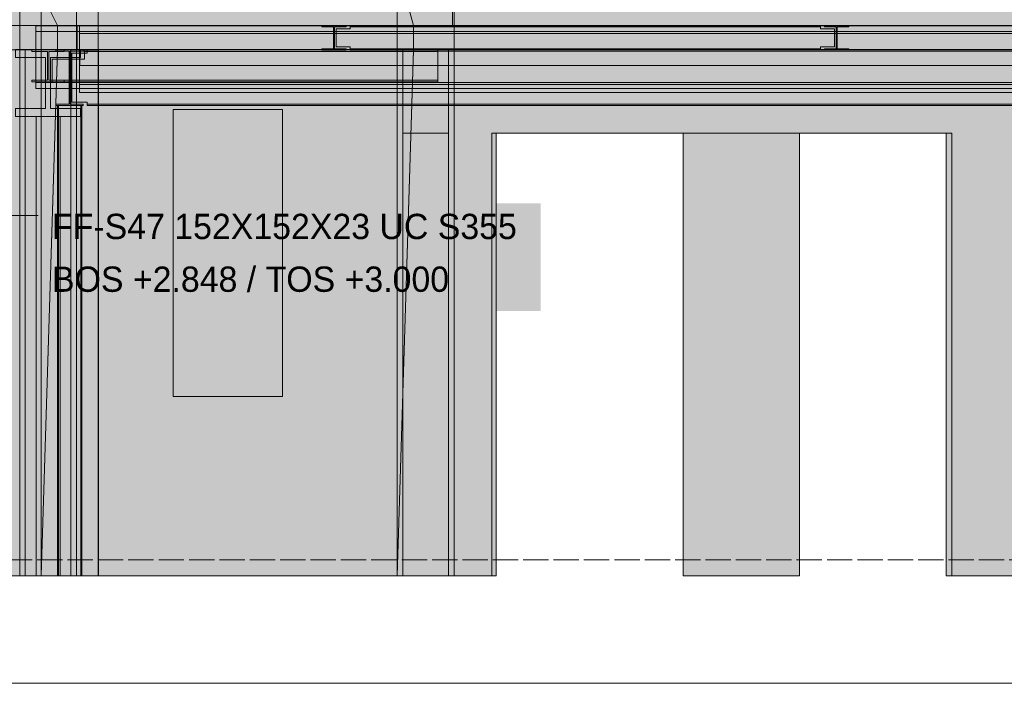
# Model space of a CAD drawing. Header units: millimetres. Extents: x 17 to 413, y 4 to 292.
# Tile 200 of 207: x 182 to 232, y 124 to 157. Entities that reach past the tile are written whole.
import ezdxf

# ---------------------------------------------------------------- set-up
doc = ezdxf.new("R2010")
doc.units = ezdxf.units.MM
doc.linetypes.add('DASHED', pattern=[1.524, 1.27, -0.254])
for name, color, linetype in [('FILL-WHITE', 7, 'Continuous'), ('LINE-CORE', 7, 'Continuous'), ('LINE-INK', 7, 'Continuous'), ('LINE-STEEL-DASH', 7, 'DASHED'), ('TEXT-INK', 7, 'Continuous')]:
    doc.layers.add(name, color=color, linetype=linetype)

msp = doc.modelspace()

# ---------------------------------------------------------------- hatches: boundary and pattern name
at = {"layer": 'FILL-WHITE', "true_color": 0xffffff}
h = msp.add_hatch(color=7, dxfattribs=at)
h.dxf.hatch_style = 1
h.paths.add_polyline_path([(185.326, 181.772), (185.326, 155.972), (182.481, 155.972), (182.481, 181.772)])
h = msp.add_hatch(color=7, dxfattribs=at)
h.dxf.hatch_style = 1
h.paths.add_polyline_path([(182.481, 181.772), (185.326, 181.772), (185.326, 155.972), (182.481, 155.972)])
h = msp.add_hatch(color=7, dxfattribs=at)
h.dxf.hatch_style = 1
h.paths.add_polyline_path([(265.427, 180.172), (265.427, 157.172), (204.186, 157.172), (204.186, 180.172)])
h = msp.add_hatch(color=7, dxfattribs=at)
h.dxf.hatch_style = 1
h.paths.add_polyline_path([(265.427, 180.172), (265.427, 157.172), (204.186, 157.172), (204.186, 180.172)])
h = msp.add_hatch(color=7, dxfattribs=at)
h.dxf.hatch_style = 1
h.paths.add_polyline_path([(186.41, 160.772), (186.412, 160.776), (186.412, 160.772), (186.412, 160.772), (186.412, 157.182), (186.41, 157.182), (185.358, 157.182), (185.358, 155.962), (186.41, 155.962), (186.411, 155.975), (186.412, 155.975), (186.412, 129.572), (186.41, 129.572), (183.565, 129.572), (183.565, 160.772)])
h = msp.add_hatch(color=7, dxfattribs=at)
h.dxf.hatch_style = 1
h.paths.add_polyline_path([(186.412, 160.772), (186.412, 129.572), (183.565, 129.572), (183.565, 160.772)])
h = msp.add_hatch(color=7, dxfattribs=at)
h.dxf.hatch_style = 1
h.paths.add_polyline_path([(186.41, 160.772), (186.41, 157.182), (184.378, 157.182), (184.378, 155.962), (186.41, 155.962), (186.41, 129.572), (183.565, 129.572), (183.565, 160.772)])
h = msp.add_hatch(color=7, dxfattribs=at)
h.dxf.hatch_style = 1
h.paths.add_polyline_path([(183.565, 160.772), (186.41, 160.772), (186.41, 157.182), (184.378, 157.182), (184.378, 155.962), (186.41, 155.962), (186.41, 129.572), (183.565, 129.572)])
h = msp.add_hatch(color=7, dxfattribs=at)
h.dxf.hatch_style = 1
h.paths.add_polyline_path([(186.412, 160.772), (236.525, 160.772), (236.525, 129.572), (235.266, 129.572), (235.266, 155.976), (186.438, 155.976), (186.438, 129.572), (186.438, 129.572), (186.438, 129.572), (186.412, 129.572), (186.412, 160.772)])
h = msp.add_hatch(color=7, dxfattribs=at)
h.dxf.hatch_style = 1
h.paths.add_polyline_path([(186.412, 157.182), (186.412, 160.772), (236.525, 160.772), (236.525, 157.182), (186.412, 157.182)])
h = msp.add_hatch(color=7, dxfattribs=at)
h.dxf.hatch_style = 1
h.paths.add_polyline_path([(201.425, 160.172), (201.425, 157.172), (185.327, 157.172), (185.327, 160.172)])
h = msp.add_hatch(color=7, dxfattribs=at)
h.dxf.hatch_style = 1
h.paths.add_polyline_path([(185.327, 160.172), (201.425, 160.172), (201.425, 129.572), (185.327, 129.572)])
h.paths.add_polyline_path([(195.668, 152.972), (190.188, 152.972), (190.188, 138.572), (195.668, 138.572)], flags=0)
h = msp.add_hatch(color=7, dxfattribs=at)
h.dxf.hatch_style = 1
h.paths.add_polyline_path([(201.425, 155.962), (201.425, 160.172), (204.27, 160.172), (204.27, 157.183), (204.27, 157.182), (204.27, 129.572), (201.425, 129.572)])
h = msp.add_hatch(color=7, dxfattribs=at)
h.dxf.hatch_style = 1
h.paths.add_polyline_path([(204.27, 160.172), (204.27, 155.963), (204.27, 155.962), (204.27, 129.572), (204.27, 129.572), (201.425, 129.572), (201.425, 160.172)])
h.paths.add_polyline_path([(202.238, 157.182), (202.238, 155.962), (204.27, 155.962), (204.27, 157.182)], flags=0)
h = msp.add_hatch(color=7, dxfattribs=at)
h.dxf.hatch_style = 1
h.paths.add_polyline_path([(202.238, 157.182), (202.238, 155.962), (202.238, 155.949), (202.237, 155.949), (201.425, 129.572), (201.425, 160.172)])
h = msp.add_hatch(color=7, dxfattribs=at)
h.dxf.hatch_style = 1
h.paths.add_polyline_path([(201.425, 160.172), (204.27, 160.172), (204.27, 157.182), (202.238, 157.182)])
h = msp.add_hatch(color=7, dxfattribs=at)
h.dxf.hatch_style = 1
h.paths.add_polyline_path([(204.27, 160.172), (204.27, 157.182), (202.238, 157.182), (202.238, 155.962), (204.27, 155.962), (204.27, 129.572), (201.425, 129.572), (201.425, 160.172)])
h = msp.add_hatch(color=7, dxfattribs=at)
h.dxf.hatch_style = 1
h.paths.add_polyline_path([(204.27, 160.172), (204.272, 160.172), (204.272, 157.182), (204.272, 157.182), (204.272, 157.182), (204.272, 157.18), (204.27, 157.182), (202.238, 157.182), (202.238, 155.962), (204.27, 155.962), (204.272, 155.962), (204.272, 129.572), (204.272, 129.572), (204.272, 129.56), (204.271, 129.56), (204.271, 129.56), (204.271, 129.56), (204.27, 129.572), (201.425, 129.572), (201.425, 160.172)])
h = msp.add_hatch(color=7, dxfattribs=at)
h.dxf.hatch_style = 1
h.paths.add_polyline_path([(201.425, 160.172), (204.272, 160.172), (204.272, 129.572), (201.425, 129.572)])
h = msp.add_hatch(color=7, dxfattribs=at)
h.dxf.hatch_style = 1
h.paths.add_polyline_path([(204.272, 160.172), (234.725, 160.172), (234.725, 157.182), (204.272, 157.182), (204.272, 160.172)])
h = msp.add_hatch(color=7, dxfattribs=at)
h.dxf.hatch_style = 1
h.paths.add_polyline_path([(234.725, 160.172), (234.725, 129.572), (228.964, 129.572), (228.964, 151.772), (206.388, 151.772), (206.388, 129.572), (204.272, 129.572), (204.272, 160.172)])
h = msp.add_hatch(color=7, dxfattribs=at)
h.dxf.hatch_style = 1
h.paths.add_polyline_path([(135.826, 158.833), (183.565, 158.833), (183.565, 129.572), (177.666, 129.572), (177.666, 152.976), (141.582, 152.976), (141.582, 129.572), (135.826, 129.572), (135.826, 158.833)])
h = msp.add_hatch(color=7, dxfattribs=at)
h.dxf.hatch_style = 1
h.paths.add_polyline_path([(135.826, 158.833), (183.565, 158.833), (183.565, 157.182), (135.826, 157.182)])
h = msp.add_hatch(color=7, dxfattribs=at)
h.dxf.hatch_style = 1
h.paths.add_polyline_path([(182.48, 158.833), (182.48, 158.846), (182.481, 158.846), (182.482, 158.833), (185.327, 158.833), (185.327, 129.572), (182.482, 129.572), (182.48, 129.572), (182.48, 158.833)])
h = msp.add_hatch(color=7, dxfattribs=at)
h.dxf.hatch_style = 1
h.paths.add_polyline_path([(182.48, 129.572), (182.48, 158.833), (185.327, 158.833), (185.327, 129.572)])
h = msp.add_hatch(color=7, dxfattribs=at)
h.dxf.hatch_style = 1
h.paths.add_polyline_path([(184.378, 157.182), (184.378, 155.962), (184.378, 155.949), (184.377, 155.949), (183.565, 129.572), (183.565, 158.833)])
h = msp.add_hatch(color=7, dxfattribs=at)
h.dxf.hatch_style = 1
h.paths.add_polyline_path([(183.565, 158.833), (186.41, 158.833), (186.41, 157.182), (184.378, 157.182)])
h = msp.add_hatch(color=7, dxfattribs=at)
h.dxf.hatch_style = 1
h.paths.add_polyline_path([(183.565, 129.572), (183.565, 155.962), (186.41, 155.962), (186.41, 157.182), (183.565, 157.182), (183.565, 158.833), (186.41, 158.833), (186.41, 155.963), (186.41, 155.962), (186.41, 129.572), (186.41, 129.572)])
h = msp.add_hatch(color=7, dxfattribs=at)
h.dxf.hatch_style = 1
h.paths.add_polyline_path([(135.826, 157.182), (183.565, 157.182), (183.565, 155.962), (135.826, 155.962)])
h = msp.add_hatch(color=7, dxfattribs=at)
h.dxf.hatch_style = 1
h.paths.add_polyline_path([(183.298, 157.172), (265.427, 157.172), (265.427, 156.88), (183.298, 156.88)])
h = msp.add_hatch(color=7, dxfattribs=at)
h.dxf.hatch_style = 1
h.paths.add_polyline_path([(183.298, 157.172), (265.427, 157.172), (265.427, 156.88), (183.298, 156.88)])
h = msp.add_hatch(color=7, dxfattribs=at)
h.dxf.hatch_style = 1
h.paths.add_polyline_path([(183.565, 155.962), (183.565, 157.182), (184.378, 157.182), (184.378, 155.962), (183.565, 155.962)])
h = msp.add_hatch(color=7, dxfattribs=at)
h.dxf.hatch_style = 1
h.paths.add_polyline_path([(185.327, 157.172), (201.425, 157.172), (201.425, 155.972), (185.327, 155.972), (185.327, 157.172)])
h = msp.add_hatch(color=7, dxfattribs=at)
h.dxf.hatch_style = 1
h.paths.add_polyline_path([(185.358, 155.962), (185.358, 157.182), (186.412, 157.182), (186.412, 155.962)])
h = msp.add_hatch(color=7, dxfattribs=at)
h.dxf.hatch_style = 1
h.paths.add_polyline_path([(185.482, 157.172), (265.427, 157.172), (265.427, 156.779), (185.482, 156.779)])
h = msp.add_hatch(color=7, dxfattribs=at)
h.dxf.hatch_style = 1
h.paths.add_polyline_path([(185.482, 157.172), (265.427, 157.172), (265.427, 156.779), (185.482, 156.779)])
h = msp.add_hatch(color=7, dxfattribs=at)
h.dxf.hatch_style = 1
h.paths.add_polyline_path([(186.412, 157.182), (236.525, 157.182), (236.525, 155.962), (235.266, 155.962), (235.266, 155.976), (186.438, 155.976), (186.438, 155.962), (186.412, 155.962)])
h = msp.add_hatch(color=7, dxfattribs=at)
h.dxf.hatch_style = 1
h.paths.add_polyline_path([(197.638, 157.173), (197.641, 157.172), (198.859, 157.172), (198.859, 157.118), (198.273, 157.118), (198.273, 156.788), (198.273, 156.008), (198.859, 156.008), (198.859, 155.953), (197.641, 155.953), (197.641, 156.008), (198.227, 156.008), (198.227, 157.118), (197.641, 157.118), (197.641, 157.172), (197.628, 157.173), (197.628, 157.173), (197.628, 157.173)])
h = msp.add_hatch(color=7, dxfattribs=at)
h.dxf.hatch_style = 1
h.paths.add_polyline_path([(197.641, 156.008), (198.227, 156.008), (198.227, 157.118), (197.641, 157.118), (197.641, 157.172), (198.859, 157.172), (198.859, 157.118), (198.273, 157.118), (198.273, 156.008), (198.859, 156.008), (198.859, 155.953), (197.641, 155.953)])
h = msp.add_hatch(color=7, dxfattribs=at)
h.dxf.hatch_style = 1
h.paths.add_polyline_path([(198.354, 157.02), (199.058, 157.02), (199.058, 157.118), (222.658, 157.118), (222.658, 157.02), (223.362, 157.02), (223.362, 156.105), (222.658, 156.105), (222.658, 156.008), (199.058, 156.008), (199.058, 156.105), (198.354, 156.105)])
h = msp.add_hatch(color=7, dxfattribs=at)
h.dxf.hatch_style = 1
h.paths.add_polyline_path([(199.058, 157.02), (199.058, 157.118), (222.658, 157.118), (222.658, 157.02), (223.362, 157.02), (223.362, 156.105), (222.658, 156.105), (222.658, 156.008), (199.058, 156.008), (199.058, 156.105), (198.354, 156.105), (198.354, 157.02)])
h = msp.add_hatch(color=7, dxfattribs=at)
h.dxf.hatch_style = 1
h.paths.add_polyline_path([(198.354, 157.02), (199.058, 157.02), (199.058, 157.118), (222.658, 157.118), (222.658, 157.02), (223.362, 157.02), (223.362, 156.105), (222.658, 156.105), (222.658, 156.008), (199.058, 156.008), (199.058, 156.105), (198.354, 156.105)])
h = msp.add_hatch(color=7, dxfattribs=at)
h.dxf.hatch_style = 1
h.paths.add_polyline_path([(199.058, 157.02), (199.058, 157.118), (222.658, 157.118), (222.658, 157.02), (223.362, 157.02), (223.362, 156.105), (222.658, 156.105), (222.658, 156.008), (199.058, 156.008), (199.058, 156.105), (198.354, 156.105), (198.354, 157.02)])
h = msp.add_hatch(color=7, dxfattribs=at)
h.dxf.hatch_style = 1
h.paths.add_polyline_path([(198.871, 157.173), (198.871, 157.173), (198.871, 157.173), (198.859, 157.172)])
h = msp.add_hatch(color=7, dxfattribs=at)
h.dxf.hatch_style = 1
h.paths.add_polyline_path([(199.058, 157.172), (222.658, 157.172), (222.658, 157.118), (199.058, 157.118)])
h = msp.add_hatch(color=7, dxfattribs=at)
h.dxf.hatch_style = 1
h.paths.add_polyline_path([(199.058, 157.172), (222.658, 157.172), (222.658, 157.118), (199.058, 157.118)])
h = msp.add_hatch(color=7, dxfattribs=at)
h.dxf.hatch_style = 1
h.paths.add_polyline_path([(199.058, 157.172), (222.658, 157.172), (222.658, 157.118), (199.058, 157.118)])
h = msp.add_hatch(color=7, dxfattribs=at)
h.dxf.hatch_style = 1
h.paths.add_polyline_path([(199.058, 157.172), (222.658, 157.172), (222.658, 157.118), (199.058, 157.118)])
h = msp.add_hatch(color=7, dxfattribs=at)
h.dxf.hatch_style = 1
h.paths.add_polyline_path([(201.425, 157.182), (202.238, 157.182), (202.238, 155.962), (201.425, 155.962)])
h = msp.add_hatch(color=7, dxfattribs=at)
h.dxf.hatch_style = 1
h.paths.add_polyline_path([(204.272, 157.182), (204.272, 155.962), (202.238, 155.962), (202.238, 157.182)])
h = msp.add_hatch(color=7, dxfattribs=at)
h.dxf.hatch_style = 1
h.paths.add_polyline_path([(204.272, 157.182), (234.725, 157.182), (234.725, 155.962), (204.272, 155.962), (204.272, 157.182)])
h = msp.add_hatch(color=7, dxfattribs=at)
h.dxf.hatch_style = 1
h.paths.add_polyline_path([(222.854, 157.173), (222.857, 157.172), (224.075, 157.172), (224.075, 157.118), (223.489, 157.118), (223.489, 156.788), (223.489, 156.008), (224.075, 156.008), (224.075, 155.953), (222.857, 155.953), (222.857, 156.008), (223.443, 156.008), (223.443, 157.118), (222.857, 157.118), (222.857, 157.172), (222.844, 157.173), (222.844, 157.173), (222.844, 157.173)])
h = msp.add_hatch(color=7, dxfattribs=at)
h.dxf.hatch_style = 1
h.paths.add_polyline_path([(222.857, 156.008), (223.443, 156.008), (223.443, 157.118), (222.857, 157.118), (222.857, 157.172), (224.075, 157.172), (224.075, 157.118), (223.489, 157.118), (223.489, 156.008), (224.075, 156.008), (224.075, 155.953), (222.857, 155.953)])
h = msp.add_hatch(color=7, dxfattribs=at)
h.dxf.hatch_style = 1
h.paths.add_polyline_path([(224.087, 157.173), (224.087, 157.173), (224.087, 157.173), (224.075, 157.172)])
h = msp.add_hatch(color=7, dxfattribs=at)
h.dxf.hatch_style = 1
h.paths.add_polyline_path([(183.298, 156.88), (265.427, 156.88), (265.427, 154.316), (183.298, 154.316)])
h = msp.add_hatch(color=7, dxfattribs=at)
h.dxf.hatch_style = 1
h.paths.add_polyline_path([(265.427, 156.88), (265.427, 154.316), (183.298, 154.316), (183.298, 156.88)])
h = msp.add_hatch(color=7, dxfattribs=at)
h.dxf.hatch_style = 1
h.paths.add_polyline_path([(185.482, 156.779), (265.427, 156.779), (265.427, 154.214), (185.482, 154.214)])
h = msp.add_hatch(color=7, dxfattribs=at)
h.dxf.hatch_style = 1
h.paths.add_polyline_path([(265.427, 156.779), (265.427, 154.214), (185.482, 154.214), (185.482, 156.779)])
h = msp.add_hatch(color=7, dxfattribs=at)
h.dxf.hatch_style = 1
h.paths.add_polyline_path([(198.227, 156.008), (198.227, 156.788), (198.273, 156.788), (198.273, 156.008), (198.859, 156.008), (198.859, 155.953), (197.641, 155.953), (197.641, 156.008)])
h = msp.add_hatch(color=7, dxfattribs=at)
h.dxf.hatch_style = 1
h.paths.add_polyline_path([(223.443, 156.008), (223.443, 156.788), (223.489, 156.788), (223.489, 156.008), (224.075, 156.008), (224.075, 155.953), (222.857, 155.953), (222.857, 156.008)])
h = msp.add_hatch(color=7, dxfattribs=at)
h.dxf.hatch_style = 1
h.paths.add_polyline_path([(183.565, 155.962), (183.565, 129.572), (177.666, 129.572), (177.666, 152.976), (141.582, 152.976), (141.582, 129.572), (135.826, 129.572), (135.826, 155.962)])
h = msp.add_hatch(color=7, dxfattribs=at)
h.dxf.hatch_style = 1
h.paths.add_polyline_path([(182.278, 153.014), (183.783, 153.014), (183.783, 155.579), (182.278, 155.579), (182.278, 155.972), (185.534, 155.972), (185.534, 155.579), (184.028, 155.579), (184.028, 153.014), (185.534, 153.014), (185.534, 152.62), (182.278, 152.62)])
h = msp.add_hatch(color=7, dxfattribs=at)
h.dxf.hatch_style = 1
h.paths.add_polyline_path([(185.534, 155.972), (185.534, 155.579), (184.028, 155.579), (184.028, 153.014), (185.534, 153.014), (185.534, 152.62), (182.278, 152.62), (182.278, 153.014), (183.783, 153.014), (183.783, 155.579), (182.278, 155.579), (182.278, 155.972)])
h = msp.add_hatch(color=7, dxfattribs=at)
h.dxf.hatch_style = 1
h.paths.add_polyline_path([(182.482, 155.972), (182.482, 155.972), (182.479, 155.972)])
h = msp.add_hatch(color=7, dxfattribs=at)
h.dxf.hatch_style = 1
h.paths.add_polyline_path([(185.326, 155.972), (185.326, 155.962), (185.327, 155.962), (185.327, 129.572), (182.482, 129.572), (182.482, 155.972)])
h = msp.add_hatch(color=7, dxfattribs=at)
h.dxf.hatch_style = 1
h.paths.add_polyline_path([(182.482, 155.972), (185.327, 155.972), (185.327, 129.572), (182.482, 129.572)])
h = msp.add_hatch(color=7, dxfattribs=at)
h.dxf.hatch_style = 1
h.paths.add_polyline_path([(185.327, 155.972), (185.327, 129.572), (182.482, 129.572), (182.482, 155.972)])
h = msp.add_hatch(color=7, dxfattribs=at)
h.dxf.hatch_style = 1
h.paths.add_polyline_path([(182.482, 155.972), (185.327, 155.972), (185.327, 129.572), (182.482, 129.572)])
h = msp.add_hatch(color=7, dxfattribs=at)
h.dxf.hatch_style = 1
h.paths.add_polyline_path([(183.565, 155.972), (183.565, 155.962), (182.764, 155.962), (182.764, 155.972)])
h = msp.add_hatch(color=7, dxfattribs=at)
h.dxf.hatch_style = 1
h.paths.add_polyline_path([(182.764, 155.972), (185.05, 155.972), (185.05, 129.572), (182.764, 129.572)])
h = msp.add_hatch(color=7, dxfattribs=at)
h.dxf.hatch_style = 1
h.paths.add_polyline_path([(182.764, 155.962), (185.05, 155.962), (185.05, 129.572), (182.764, 129.572), (182.764, 155.962)])
h = msp.add_hatch(color=7, dxfattribs=at)
h.dxf.hatch_style = 1
h.paths.add_polyline_path([(183.079, 155.974), (183.079, 155.974), (183.079, 155.974), (183.088, 155.973), (183.091, 155.972), (184.72, 155.972), (184.72, 155.884), (183.935, 155.884), (183.935, 154.435), (184.72, 154.435), (184.72, 154.347), (183.091, 154.347), (183.091, 154.435), (183.877, 154.435), (183.877, 155.884), (183.091, 155.884), (183.091, 155.972), (183.079, 155.973)])
h = msp.add_hatch(color=7, dxfattribs=at)
h.dxf.hatch_style = 1
h.paths.add_polyline_path([(183.091, 154.435), (183.877, 154.435), (183.877, 155.884), (183.091, 155.884), (183.091, 155.972), (184.72, 155.972), (184.72, 155.884), (183.935, 155.884), (183.935, 154.435), (184.72, 154.435), (184.72, 154.347), (183.091, 154.347)])
h = msp.add_hatch(color=7, dxfattribs=at)
h.dxf.hatch_style = 1
h.paths.add_polyline_path([(184.378, 155.976), (184.378, 155.962), (186.41, 155.962), (186.41, 129.572), (183.565, 129.572), (183.565, 155.976)])
h = msp.add_hatch(color=7, dxfattribs=at)
h.dxf.hatch_style = 1
h.paths.add_polyline_path([(184.378, 155.976), (184.378, 155.962), (186.41, 155.962), (186.41, 129.572), (183.565, 129.572), (183.565, 155.976)])
h = msp.add_hatch(color=7, dxfattribs=at)
h.dxf.hatch_style = 1
h.paths.add_polyline_path([(183.565, 155.972), (185.05, 155.972), (185.05, 155.962), (183.565, 155.962)])
h = msp.add_hatch(color=7, dxfattribs=at)
h.dxf.hatch_style = 1
h.paths.add_polyline_path([(184.378, 155.962), (186.41, 155.962), (186.41, 129.572), (183.565, 129.572), (184.378, 155.962)])
h = msp.add_hatch(color=7, dxfattribs=at)
h.dxf.hatch_style = 1
h.paths.add_polyline_path([(184.106, 154.435), (184.106, 155.484), (185.73, 155.484), (185.73, 155.884), (203.45, 155.884), (203.45, 154.435), (185.73, 154.435)])
h = msp.add_hatch(color=7, dxfattribs=at)
h.dxf.hatch_style = 1
h.paths.add_polyline_path([(184.106, 155.484), (185.73, 155.484), (185.73, 155.884), (203.45, 155.884), (203.45, 154.435), (185.73, 154.435), (184.106, 154.435)])
h = msp.add_hatch(color=7, dxfattribs=at)
h.dxf.hatch_style = 1
h.paths.add_polyline_path([(184.289, 155.974), (184.289, 155.974), (184.301, 155.972), (184.289, 155.973)])
h = msp.add_hatch(color=7, dxfattribs=at)
h.dxf.hatch_style = 1
h.paths.add_polyline_path([(184.301, 153.239), (184.958, 153.239), (184.958, 155.895), (184.301, 155.895), (184.301, 155.972), (185.67, 155.972), (185.67, 155.895), (185.014, 155.895), (185.014, 153.239), (185.67, 153.239), (185.67, 153.161), (184.301, 153.161)])
h = msp.add_hatch(color=7, dxfattribs=at)
h.dxf.hatch_style = 1
h.paths.add_polyline_path([(185.67, 155.972), (185.67, 155.895), (185.014, 155.895), (185.014, 153.239), (185.67, 153.239), (185.67, 153.161), (184.301, 153.161), (184.301, 153.239), (184.958, 153.239), (184.958, 155.895), (184.301, 155.895), (184.301, 155.972)])
h = msp.add_hatch(color=7, dxfattribs=at)
h.dxf.hatch_style = 1
h.paths.add_polyline_path([(184.733, 155.974), (184.733, 155.974), (184.733, 155.974), (184.733, 155.973), (184.72, 155.972)])
h = msp.add_hatch(color=7, dxfattribs=at)
h.dxf.hatch_style = 1
h.paths.add_polyline_path([(185.098, 155.796), (185.874, 155.796), (185.874, 155.895), (236.978, 155.895), (236.978, 155.748), (237.826, 155.748), (237.826, 153.239), (236.978, 153.239), (185.874, 153.239), (185.874, 153.337), (185.098, 153.337)])
h = msp.add_hatch(color=7, dxfattribs=at)
h.dxf.hatch_style = 1
h.paths.add_polyline_path([(185.874, 155.796), (185.874, 155.895), (236.978, 155.895), (236.978, 155.748), (237.826, 155.748), (237.826, 153.239), (236.978, 153.239), (185.874, 153.239), (185.874, 153.337), (185.098, 153.337), (185.098, 155.796)])
h = msp.add_hatch(color=7, dxfattribs=at)
h.dxf.hatch_style = 1
h.paths.add_polyline_path([(201.425, 155.972), (201.425, 129.572), (185.327, 129.572), (185.327, 155.972)])
h.paths.add_polyline_path([(190.188, 138.572), (195.668, 138.572), (195.668, 139.014), (195.668, 152.972), (190.188, 152.972)], flags=0)
h = msp.add_hatch(color=7, dxfattribs=at)
h.dxf.hatch_style = 1
h.paths.add_polyline_path([(185.482, 155.892), (185.482, 155.972), (265.427, 155.972), (265.427, 155.892), (185.482, 155.892), (185.482, 155.892)])
h = msp.add_hatch(color=7, dxfattribs=at)
h.dxf.hatch_style = 1
h.paths.add_polyline_path([(185.482, 155.972), (265.427, 155.972), (265.427, 155.172), (185.482, 155.172)])
h = msp.add_hatch(color=7, dxfattribs=at)
h.dxf.hatch_style = 1
h.paths.add_polyline_path([(185.482, 155.892), (265.427, 155.892), (265.427, 155.172), (185.482, 155.172)])
h = msp.add_hatch(color=7, dxfattribs=at)
h.dxf.hatch_style = 1
h.paths.add_polyline_path([(185.49, 155.972), (265.427, 155.972), (265.427, 155.172), (185.49, 155.172)])
h = msp.add_hatch(color=7, dxfattribs=at)
h.dxf.hatch_style = 1
h.paths.add_polyline_path([(185.49, 155.892), (185.49, 155.972), (265.427, 155.972), (265.427, 155.892), (185.49, 155.892), (185.49, 155.892)])
h = msp.add_hatch(color=7, dxfattribs=at)
h.dxf.hatch_style = 1
h.paths.add_polyline_path([(185.49, 155.892), (265.427, 155.892), (265.427, 155.172), (185.49, 155.172)])
h = msp.add_hatch(color=7, dxfattribs=at)
h.dxf.hatch_style = 1
h.paths.add_polyline_path([(185.546, 155.975), (185.546, 155.975), (185.546, 155.975), (185.546, 155.975), (185.546, 155.975), (185.547, 155.974), (185.534, 155.972)])
h = msp.add_hatch(color=7, dxfattribs=at)
h.dxf.hatch_style = 1
h.paths.add_polyline_path([(185.683, 155.974), (185.683, 155.974), (185.683, 155.973), (185.67, 155.972)])
h = msp.add_hatch(color=7, dxfattribs=at)
h.dxf.hatch_style = 1
h.paths.add_polyline_path([(185.73, 155.972), (203.45, 155.972), (203.45, 155.884), (185.73, 155.884)])
h = msp.add_hatch(color=7, dxfattribs=at)
h.dxf.hatch_style = 1
h.paths.add_polyline_path([(203.45, 155.972), (203.45, 155.884), (185.73, 155.884), (185.73, 155.972)])
h = msp.add_hatch(color=7, dxfattribs=at)
h.dxf.hatch_style = 1
h.paths.add_polyline_path([(185.874, 155.972), (236.978, 155.972), (236.978, 155.895), (185.874, 155.895)])
h = msp.add_hatch(color=7, dxfattribs=at)
h.dxf.hatch_style = 1
h.paths.add_polyline_path([(236.978, 155.972), (236.978, 155.895), (185.874, 155.895), (185.874, 155.972)])
h = msp.add_hatch(color=7, dxfattribs=at)
h.dxf.hatch_style = 1
h.paths.add_polyline_path([(186.412, 155.962), (186.438, 155.962), (186.438, 129.572), (186.412, 129.572)])
h = msp.add_hatch(color=7, dxfattribs=at)
h.dxf.hatch_style = 1
h.paths.add_polyline_path([(199.058, 156.008), (222.658, 156.008), (222.658, 155.953), (199.058, 155.953)])
h = msp.add_hatch(color=7, dxfattribs=at)
h.dxf.hatch_style = 1
h.paths.add_polyline_path([(199.058, 156.008), (222.658, 156.008), (222.658, 155.953), (199.058, 155.953)])
h = msp.add_hatch(color=7, dxfattribs=at)
h.dxf.hatch_style = 1
h.paths.add_polyline_path([(199.058, 156.008), (222.658, 156.008), (222.658, 155.953), (199.058, 155.953)])
h = msp.add_hatch(color=7, dxfattribs=at)
h.dxf.hatch_style = 1
h.paths.add_polyline_path([(199.058, 156.008), (222.658, 156.008), (222.658, 155.953), (199.058, 155.953)])
h = msp.add_hatch(color=7, dxfattribs=at)
h.dxf.hatch_style = 1
h.paths.add_polyline_path([(202.238, 155.962), (204.27, 155.962), (204.27, 129.572), (201.425, 129.572), (202.238, 155.962)])
h = msp.add_hatch(color=7, dxfattribs=at)
h.dxf.hatch_style = 1
h.paths.add_polyline_path([(201.702, 155.972), (203.988, 155.972), (203.989, 155.985), (203.99, 155.985), (203.99, 129.572), (203.988, 129.572), (203.988, 129.572), (203.988, 129.572), (201.702, 129.572)])
h = msp.add_hatch(color=7, dxfattribs=at)
h.dxf.hatch_style = 1
h.paths.add_polyline_path([(203.99, 155.972), (203.99, 129.572), (201.702, 129.572), (201.702, 155.972)])
h = msp.add_hatch(color=7, dxfattribs=at)
h.dxf.hatch_style = 1
h.paths.add_polyline_path([(203.988, 155.972), (203.988, 129.572), (201.702, 129.572), (201.702, 155.972)])
h = msp.add_hatch(color=7, dxfattribs=at)
h.dxf.hatch_style = 1
h.paths.add_polyline_path([(201.702, 155.962), (201.702, 155.972), (203.988, 155.972), (203.988, 155.962), (201.702, 155.962)])
h = msp.add_hatch(color=7, dxfattribs=at)
h.dxf.hatch_style = 1
h.paths.add_polyline_path([(201.702, 129.572), (201.702, 155.962), (203.988, 155.962), (203.988, 129.572), (201.702, 129.572)])
h = msp.add_hatch(color=7, dxfattribs=at)
h.dxf.hatch_style = 1
h.paths.add_polyline_path([(203.977, 155.973), (203.977, 155.973), (203.977, 155.973), (203.977, 155.974), (203.977, 155.974), (203.977, 155.974), (203.977, 155.974), (203.977, 155.974), (203.977, 155.974), (203.977, 155.975), (203.99, 155.972), (203.977, 155.972)])
h = msp.add_hatch(color=7, dxfattribs=at)
h.dxf.hatch_style = 1
h.paths.add_polyline_path([(203.99, 155.972), (203.99, 155.972), (203.985, 155.972)])
h = msp.add_hatch(color=7, dxfattribs=at)
h.dxf.hatch_style = 1
h.paths.add_polyline_path([(265.427, 155.972), (265.427, 129.572), (255.842, 129.572), (255.842, 151.776), (255.829, 151.775), (255.829, 151.776), (248.198, 151.776), (248.198, 129.572), (229.242, 129.572), (229.242, 151.776), (221.598, 151.776), (221.598, 129.572), (215.764, 129.572), (215.764, 151.772), (206.164, 151.772), (206.164, 129.572), (203.99, 129.572), (203.99, 155.972)])
h = msp.add_hatch(color=7, dxfattribs=at)
h.dxf.hatch_style = 1
h.paths.add_polyline_path([(265.427, 155.972), (265.427, 129.572), (255.842, 129.572), (255.842, 151.776), (248.198, 151.776), (248.198, 129.572), (229.242, 129.572), (229.242, 151.776), (221.598, 151.776), (221.598, 129.572), (215.764, 129.572), (215.764, 151.772), (206.164, 151.772), (206.164, 129.572), (203.99, 129.572), (203.99, 155.972)])
h = msp.add_hatch(color=7, dxfattribs=at)
h.dxf.hatch_style = 1
h.paths.add_polyline_path([(204.272, 155.962), (234.725, 155.962), (234.725, 129.572), (228.964, 129.572), (228.964, 151.772), (206.388, 151.772), (206.388, 129.572), (204.272, 129.572), (204.272, 155.962)])
h = msp.add_hatch(color=7, dxfattribs=at)
h.dxf.hatch_style = 1
h.paths.add_polyline_path([(183.298, 154.316), (265.427, 154.316), (265.427, 154.024), (183.298, 154.024)])
h = msp.add_hatch(color=7, dxfattribs=at)
h.dxf.hatch_style = 1
h.paths.add_polyline_path([(183.298, 154.316), (265.427, 154.316), (265.427, 154.024), (183.298, 154.024)])
h = msp.add_hatch(color=7, dxfattribs=at)
h.dxf.hatch_style = 1
h.paths.add_polyline_path([(184.106, 154.435), (185.73, 154.435), (203.45, 154.435), (203.45, 154.347), (185.73, 154.347), (184.106, 154.347)])
h = msp.add_hatch(color=7, dxfattribs=at)
h.dxf.hatch_style = 1
h.paths.add_polyline_path([(203.45, 154.435), (203.45, 154.347), (185.73, 154.347), (184.106, 154.347), (184.106, 154.435)])
h = msp.add_hatch(color=7, dxfattribs=at)
h.dxf.hatch_style = 1
h.paths.add_polyline_path([(185.482, 154.214), (265.427, 154.214), (265.427, 153.82), (185.482, 153.82)])
h = msp.add_hatch(color=7, dxfattribs=at)
h.dxf.hatch_style = 1
h.paths.add_polyline_path([(185.482, 154.214), (265.427, 154.214), (265.427, 153.82), (185.482, 153.82)])
h = msp.add_hatch(color=7, dxfattribs=at)
h.dxf.hatch_style = 1
h.paths.add_polyline_path([(184.431, 153.164), (184.431, 129.572), (184.376, 129.572), (184.376, 153.164)])
h = msp.add_hatch(color=7, dxfattribs=at)
h.dxf.hatch_style = 1
h.paths.add_polyline_path([(184.376, 153.164), (184.431, 153.164), (184.431, 129.572), (184.376, 129.572)])
h = msp.add_hatch(color=7, dxfattribs=at)
h.dxf.hatch_style = 1
h.paths.add_polyline_path([(184.431, 153.164), (185.541, 153.164), (185.541, 129.572), (184.431, 129.572), (184.431, 153.164)])
h = msp.add_hatch(color=7, dxfattribs=at)
h.dxf.hatch_style = 1
h.paths.add_polyline_path([(184.431, 129.572), (184.431, 153.164), (185.541, 153.164), (185.541, 129.572), (184.431, 129.572)])
h = msp.add_hatch(color=7, dxfattribs=at)
h.dxf.hatch_style = 1
h.paths.add_polyline_path([(185.595, 153.164), (185.595, 129.572), (185.541, 129.572), (185.541, 153.164)])
h = msp.add_hatch(color=7, dxfattribs=at)
h.dxf.hatch_style = 1
h.paths.add_polyline_path([(185.541, 153.164), (185.595, 153.164), (185.595, 129.572), (185.541, 129.572)])
h = msp.add_hatch(color=7, dxfattribs=at)
h.dxf.hatch_style = 1
h.paths.add_polyline_path([(185.874, 153.239), (236.978, 153.239), (237.826, 153.239), (237.826, 153.161), (236.978, 153.161), (185.874, 153.161)])
h = msp.add_hatch(color=7, dxfattribs=at)
h.dxf.hatch_style = 1
h.paths.add_polyline_path([(236.978, 153.239), (237.826, 153.239), (237.826, 153.161), (236.978, 153.161), (185.874, 153.161), (185.874, 153.239)])
h = msp.add_hatch(color=7, dxfattribs=at)
h.dxf.hatch_style = 1
h.paths.add_polyline_path([(183.306, 152.62), (184.506, 152.62), (184.506, 129.572), (183.306, 129.572), (183.306, 152.62)])
h = msp.add_hatch(color=7, dxfattribs=at)
h.dxf.hatch_style = 1
h.paths.add_polyline_path([(183.306, 129.572), (183.306, 152.62), (184.506, 152.62), (184.506, 129.572), (183.306, 129.572)])
h = msp.add_hatch(color=7, dxfattribs=at)
h.dxf.hatch_style = 1
h.paths.add_polyline_path([(201.702, 151.776), (203.988, 151.776), (203.988, 129.572), (201.702, 129.572)])
h = msp.add_hatch(color=7, dxfattribs=at)
h.dxf.hatch_style = 1
h.paths.add_polyline_path([(203.988, 151.776), (203.988, 129.572), (201.702, 129.572), (201.702, 151.776)])
h = msp.add_hatch(color=7, dxfattribs=at)
h.dxf.hatch_style = 1
h.paths.add_polyline_path([(183.802, 142.861), (208.618, 142.861), (208.618, 148.253), (183.802, 148.253)])

# ---------------------------------------------------------------- linework, layer by layer
at = {"layer": 'LINE-CORE', "lineweight": 5}
for points in [[(185.326, 181.772), (185.326, 155.972), (182.481, 155.972), (182.481, 181.772)], [(182.481, 181.772), (185.326, 181.772), (185.326, 155.972), (182.481, 155.972)], [(265.427, 180.172), (265.427, 157.172), (204.186, 157.172), (204.186, 180.172)], [(265.427, 180.172), (265.427, 157.172), (204.186, 157.172), (204.186, 157.172), (204.186, 180.172)], [(186.41, 160.772), (186.412, 160.776), (186.412, 160.772), (186.412, 160.772), (186.412, 157.182), (186.41, 157.182), (185.358, 157.182), (185.358, 155.962), (186.41, 155.962), (186.411, 155.975), (186.412, 155.975), (186.412, 129.572), (186.41, 129.572), (183.565, 129.572), (183.565, 160.772)], [(186.412, 160.772), (186.412, 129.572), (183.565, 129.572), (183.565, 160.772)], [(186.41, 160.772), (186.41, 157.182), (184.378, 157.182), (184.378, 155.962), (186.41, 155.962), (186.41, 129.572), (183.565, 129.572), (183.565, 160.772)], [(183.565, 160.772), (186.41, 160.772), (186.41, 157.182), (184.378, 157.182), (184.378, 155.962), (186.41, 155.962), (186.41, 129.572), (183.565, 129.572)], [(186.412, 160.772), (236.525, 160.772), (236.525, 160.772), (236.525, 129.572), (236.525, 129.572), (236.525, 129.572), (236.525, 129.572), (235.266, 129.572), (235.266, 155.976), (186.438, 155.976), (186.438, 129.572), (186.438, 129.572), (186.438, 129.572), (186.438, 129.572), (186.412, 129.572), (186.412, 160.772), (186.412, 160.772)], [(186.412, 157.182), (186.412, 160.772), (236.525, 160.772), (236.525, 160.772), (236.525, 160.772), (236.525, 160.772), (236.525, 157.182), (186.412, 157.182), (186.412, 157.182), (186.412, 157.182)], [(201.425, 160.172), (201.425, 157.172), (185.327, 157.172), (185.327, 160.172)], [(185.327, 160.172), (201.425, 160.172), (201.425, 129.572), (185.327, 129.572)], [(201.425, 155.962), (201.425, 160.172), (201.425, 160.172), (204.27, 160.172), (204.27, 157.183), (204.27, 157.182), (204.27, 129.572), (204.27, 129.572), (201.425, 129.572), (201.425, 155.962)], [(204.27, 160.172), (204.27, 155.963), (204.27, 155.962), (204.27, 129.572), (204.27, 129.572), (201.425, 129.572), (201.425, 160.172)], [(202.238, 157.182), (202.238, 155.962), (202.238, 155.962), (202.238, 155.949), (202.237, 155.949), (201.425, 129.572), (201.425, 160.172), (201.425, 160.172)], [(201.425, 160.172), (204.27, 160.172), (204.27, 157.182), (202.238, 157.182)], [(204.27, 160.172), (204.27, 157.182), (202.238, 157.182), (202.238, 155.962), (204.27, 155.962), (204.27, 129.572), (201.425, 129.572), (201.425, 160.172)], [(204.27, 160.172), (204.272, 160.172), (204.272, 157.182), (204.272, 157.182), (204.272, 157.182), (204.272, 157.18), (204.27, 157.182), (202.238, 157.182), (202.238, 155.962), (204.27, 155.962), (204.272, 155.962), (204.272, 129.572), (204.272, 129.572), (204.272, 129.56), (204.271, 129.56), (204.271, 129.56), (204.271, 129.56), (204.27, 129.572), (201.425, 129.572), (201.425, 160.172)], [(201.425, 160.172), (204.272, 160.172), (204.272, 129.572), (201.425, 129.572)], [(204.272, 160.172), (204.272, 160.172), (204.272, 160.172), (234.725, 160.172), (234.725, 157.182), (234.725, 157.182), (234.725, 157.182), (234.725, 157.182), (234.725, 157.182), (204.272, 157.182), (204.272, 160.172), (204.272, 160.172)], [(234.725, 160.172), (234.725, 129.572), (228.964, 129.572), (228.964, 151.772), (206.388, 151.772), (206.388, 129.572), (204.272, 129.572), (204.272, 160.172)], [(135.826, 158.833), (183.565, 158.833), (183.565, 158.833), (183.565, 158.833), (183.565, 129.572), (177.666, 129.572), (177.666, 152.976), (141.582, 152.976), (141.582, 129.572), (141.582, 129.572), (141.582, 129.572), (141.582, 129.572), (135.826, 129.572), (135.826, 158.833), (135.826, 158.833)], [(135.826, 158.833), (183.565, 158.833), (183.565, 157.182), (135.826, 157.182)], [(182.48, 158.833), (182.48, 158.846), (182.481, 158.846), (182.482, 158.833), (185.327, 158.833), (185.327, 129.572), (185.327, 129.572), (182.482, 129.572), (182.48, 129.572), (182.48, 158.833), (182.48, 158.833)], [(182.48, 129.572), (182.48, 158.833), (185.327, 158.833), (185.327, 158.833), (185.327, 129.572), (182.48, 129.572)], [(184.378, 157.182), (184.378, 155.962), (184.378, 155.949), (184.377, 155.949), (183.565, 129.572), (183.565, 158.833)], [(183.565, 158.833), (186.41, 158.833), (186.41, 157.182), (186.41, 157.182), (186.41, 157.182), (186.41, 157.182), (184.378, 157.182), (183.565, 158.833)], [(183.565, 129.572), (183.565, 155.962), (186.41, 155.962), (186.41, 157.182), (183.565, 157.182), (183.565, 158.833), (186.41, 158.833), (186.41, 158.833), (186.41, 155.963), (186.41, 155.962), (186.41, 129.572), (186.41, 129.572), (183.565, 129.572)], [(135.826, 157.182), (183.565, 157.182), (183.565, 157.182), (183.565, 155.962), (135.826, 155.962), (135.826, 155.962)], [(183.298, 157.172), (265.427, 157.172), (265.427, 156.88), (183.298, 156.88)], [(183.298, 157.172), (265.427, 157.172), (265.427, 156.88), (183.298, 156.88)], [(183.565, 155.962), (183.565, 155.962), (183.565, 157.182), (184.378, 157.182), (184.378, 157.182), (184.378, 157.182), (184.378, 157.182), (184.378, 155.962), (183.565, 155.962), (183.565, 155.962)], [(185.327, 157.172), (201.425, 157.172), (201.425, 155.972), (201.425, 155.972), (201.425, 155.972), (185.327, 155.972), (185.327, 157.172), (185.327, 157.172)], [(185.358, 155.962), (185.358, 157.182), (186.412, 157.182), (186.412, 157.182), (186.412, 155.962), (185.358, 155.962)], [(185.482, 157.172), (265.427, 157.172), (265.427, 156.779), (185.482, 156.779), (185.482, 156.779)], [(185.482, 157.172), (265.427, 157.172), (265.427, 156.779), (185.482, 156.779)], [(186.412, 157.182), (236.525, 157.182), (236.525, 155.962), (235.266, 155.962), (235.266, 155.976), (186.438, 155.976), (186.438, 155.962), (186.412, 155.962)], [(197.638, 157.173), (197.641, 157.172), (198.859, 157.172), (198.859, 157.118), (198.273, 157.118), (198.273, 156.788), (198.273, 156.788), (198.273, 156.008), (198.859, 156.008), (198.859, 155.953), (197.641, 155.953), (197.641, 156.008), (198.227, 156.008), (198.227, 157.118), (197.641, 157.118), (197.641, 157.172), (197.628, 157.173), (197.628, 157.173), (197.628, 157.173)], [(197.641, 156.008), (198.227, 156.008), (198.227, 157.118), (197.641, 157.118), (197.641, 157.172), (198.859, 157.172), (198.859, 157.118), (198.273, 157.118), (198.273, 156.008), (198.859, 156.008), (198.859, 155.953), (197.641, 155.953)], [(198.354, 157.02), (199.058, 157.02), (199.058, 157.118), (222.658, 157.118), (222.658, 157.118), (222.658, 157.02), (223.362, 157.02), (223.362, 156.105), (222.658, 156.105), (222.658, 156.008), (199.058, 156.008), (199.058, 156.008), (199.058, 156.105), (198.354, 156.105)], [(199.058, 157.02), (199.058, 157.118), (199.058, 157.118), (222.658, 157.118), (222.658, 157.02), (223.362, 157.02), (223.362, 156.105), (222.658, 156.105), (222.658, 156.008), (222.658, 156.008), (199.058, 156.008), (199.058, 156.105), (198.354, 156.105), (198.354, 157.02)], [(198.354, 157.02), (199.058, 157.02), (199.058, 157.118), (222.658, 157.118), (222.658, 157.118), (222.658, 157.02), (223.362, 157.02), (223.362, 156.105), (222.658, 156.105), (222.658, 156.008), (199.058, 156.008), (199.058, 156.008), (199.058, 156.105), (198.354, 156.105)], [(199.058, 157.02), (199.058, 157.118), (199.058, 157.118), (222.658, 157.118), (222.658, 157.02), (223.362, 157.02), (223.362, 156.105), (222.658, 156.105), (222.658, 156.008), (222.658, 156.008), (199.058, 156.008), (199.058, 156.105), (198.354, 156.105), (198.354, 157.02)], [(198.871, 157.173), (198.871, 157.173), (198.871, 157.173), (198.859, 157.172)], [(199.058, 157.172), (222.658, 157.172), (222.658, 157.118), (199.058, 157.118)], [(199.058, 157.172), (222.658, 157.172), (222.658, 157.118), (199.058, 157.118)], [(199.058, 157.172), (222.658, 157.172), (222.658, 157.118), (199.058, 157.118)], [(199.058, 157.172), (222.658, 157.172), (222.658, 157.118), (199.058, 157.118)], [(201.425, 157.182), (201.425, 157.182), (201.425, 157.182), (202.238, 157.182), (202.238, 155.962), (202.238, 155.962), (202.238, 155.962), (202.238, 155.962), (201.425, 155.962), (201.425, 157.182)], [(202.238, 157.182), (202.238, 155.962), (204.27, 155.962), (204.27, 157.182)], [(204.272, 157.182), (204.272, 155.962), (202.238, 155.962), (202.238, 157.182)], [(204.272, 157.182), (234.725, 157.182), (234.725, 155.962), (234.725, 155.962), (234.725, 155.962), (204.272, 155.962), (204.272, 157.182), (204.272, 157.182)], [(222.854, 157.173), (222.857, 157.172), (224.075, 157.172), (224.075, 157.118), (223.489, 157.118), (223.489, 156.788), (223.489, 156.788), (223.489, 156.008), (224.075, 156.008), (224.075, 155.953), (222.857, 155.953), (222.857, 156.008), (223.443, 156.008), (223.443, 157.118), (222.857, 157.118), (222.857, 157.172), (222.844, 157.173), (222.844, 157.173), (222.844, 157.173)], [(222.857, 156.008), (223.443, 156.008), (223.443, 157.118), (222.857, 157.118), (222.857, 157.172), (224.075, 157.172), (224.075, 157.118), (223.489, 157.118), (223.489, 156.008), (224.075, 156.008), (224.075, 155.953), (222.857, 155.953)], [(224.087, 157.173), (224.087, 157.173), (224.087, 157.173), (224.075, 157.172)], [(183.298, 156.88), (265.427, 156.88), (265.427, 154.316), (183.298, 154.316)], [(265.427, 156.88), (265.427, 154.316), (183.298, 154.316), (183.298, 156.88)], [(185.482, 156.779), (265.427, 156.779), (265.427, 154.214), (185.482, 154.214)], [(265.427, 156.779), (265.427, 154.214), (185.482, 154.214), (185.482, 156.779)], [(198.227, 156.008), (198.227, 156.788), (198.227, 156.788), (198.227, 156.788), (198.227, 156.788), (198.273, 156.788), (198.273, 156.008), (198.859, 156.008), (198.859, 155.953), (197.641, 155.953), (197.641, 156.008)], [(223.443, 156.008), (223.443, 156.788), (223.443, 156.788), (223.443, 156.788), (223.443, 156.788), (223.489, 156.788), (223.489, 156.008), (224.075, 156.008), (224.075, 155.953), (222.857, 155.953), (222.857, 156.008)], [(183.565, 155.962), (183.565, 129.572), (177.666, 129.572), (177.666, 152.976), (141.582, 152.976), (141.582, 129.572), (135.826, 129.572), (135.826, 155.962)], [(182.278, 153.014), (183.783, 153.014), (183.783, 155.579), (182.278, 155.579), (182.278, 155.972), (185.534, 155.972), (185.534, 155.579), (184.028, 155.579), (184.028, 153.014), (185.534, 153.014), (185.534, 152.62), (182.278, 152.62)], [(185.534, 155.972), (185.534, 155.579), (184.028, 155.579), (184.028, 153.014), (185.534, 153.014), (185.534, 152.62), (182.278, 152.62), (182.278, 153.014), (183.783, 153.014), (183.783, 155.579), (182.278, 155.579), (182.278, 155.972)], [(182.482, 155.972), (182.482, 155.972), (182.479, 155.972)], [(185.326, 155.972), (185.326, 155.962), (185.327, 155.962), (185.327, 129.572), (182.482, 129.572), (182.482, 155.972)], [(182.482, 155.972), (185.327, 155.972), (185.327, 129.572), (182.482, 129.572)], [(185.327, 155.972), (185.327, 129.572), (182.482, 129.572), (182.482, 155.972)], [(182.482, 155.972), (185.327, 155.972), (185.327, 129.572), (182.482, 129.572)], [(183.565, 155.972), (183.565, 155.962), (182.764, 155.962), (182.764, 155.972)], [(182.764, 155.972), (185.05, 155.972), (185.05, 129.572), (182.764, 129.572)], [(182.764, 155.962), (182.764, 155.962), (185.05, 155.962), (185.05, 129.572), (185.05, 129.572), (185.05, 129.572), (185.05, 129.572), (182.764, 129.572), (182.764, 155.962), (182.764, 155.962)], [(183.079, 155.974), (183.079, 155.974), (183.079, 155.974), (183.088, 155.973), (183.091, 155.972), (184.72, 155.972), (184.72, 155.884), (183.935, 155.884), (183.935, 154.435), (184.72, 154.435), (184.72, 154.347), (183.091, 154.347), (183.091, 154.435), (183.877, 154.435), (183.877, 155.884), (183.091, 155.884), (183.091, 155.972), (183.079, 155.973)], [(183.091, 154.435), (183.877, 154.435), (183.877, 155.884), (183.091, 155.884), (183.091, 155.972), (184.72, 155.972), (184.72, 155.884), (183.935, 155.884), (183.935, 154.435), (184.72, 154.435), (184.72, 154.347), (183.091, 154.347)], [(184.378, 155.976), (184.378, 155.962), (186.41, 155.962), (186.41, 129.572), (183.565, 129.572), (183.565, 155.976)], [(184.378, 155.976), (184.378, 155.962), (186.41, 155.962), (186.41, 129.572), (183.565, 129.572), (183.565, 155.976)], [(183.565, 155.972), (185.05, 155.972), (185.05, 155.962), (183.565, 155.962)], [(184.378, 155.962), (184.378, 155.962), (186.41, 155.962), (186.41, 129.572), (186.41, 129.572), (186.41, 129.572), (183.565, 129.572), (184.378, 155.962), (184.378, 155.962)], [(184.106, 154.435), (184.106, 155.484), (185.73, 155.484), (185.73, 155.884), (203.45, 155.884), (203.45, 154.435), (185.73, 154.435), (185.73, 154.435), (184.106, 154.435)], [(184.106, 155.484), (184.106, 155.484), (185.73, 155.484), (185.73, 155.884), (203.45, 155.884), (203.45, 154.435), (185.73, 154.435), (184.106, 154.435)], [(184.289, 155.974), (184.289, 155.974), (184.301, 155.972), (184.289, 155.973)], [(184.301, 153.239), (184.958, 153.239), (184.958, 155.895), (184.301, 155.895), (184.301, 155.895), (184.301, 155.972), (185.67, 155.972), (185.67, 155.895), (185.014, 155.895), (185.014, 153.239), (185.67, 153.239), (185.67, 153.239), (185.67, 153.161), (184.301, 153.161), (184.301, 153.161)], [(185.67, 155.972), (185.67, 155.895), (185.67, 155.895), (185.014, 155.895), (185.014, 153.239), (185.67, 153.239), (185.67, 153.161), (185.67, 153.161), (184.301, 153.161), (184.301, 153.239), (184.301, 153.239), (184.958, 153.239), (184.958, 155.895), (184.301, 155.895), (184.301, 155.972)], [(184.733, 155.974), (184.733, 155.974), (184.733, 155.974), (184.733, 155.973), (184.72, 155.972)], [(185.098, 155.796), (185.874, 155.796), (185.874, 155.895), (236.978, 155.895), (236.978, 155.748), (237.826, 155.748), (237.826, 155.748), (237.826, 153.239), (236.978, 153.239), (185.874, 153.239), (185.874, 153.337), (185.098, 153.337)], [(185.874, 155.796), (185.874, 155.895), (236.978, 155.895), (236.978, 155.748), (237.826, 155.748), (237.826, 153.239), (237.826, 153.239), (236.978, 153.239), (185.874, 153.239), (185.874, 153.337), (185.098, 153.337), (185.098, 155.796)], [(201.425, 155.972), (201.425, 129.572), (185.327, 129.572), (185.327, 155.972)], [(185.482, 155.892), (185.482, 155.972), (265.427, 155.972), (265.427, 155.892), (185.482, 155.892), (185.482, 155.892)], [(185.482, 155.972), (265.427, 155.972), (265.427, 155.172), (185.482, 155.172)], [(185.482, 155.892), (265.427, 155.892), (265.427, 155.172), (185.482, 155.172), (185.482, 155.172)], [(185.49, 155.972), (265.427, 155.972), (265.427, 155.172), (185.49, 155.172)], [(185.49, 155.892), (185.49, 155.972), (265.427, 155.972), (265.427, 155.892), (185.49, 155.892), (185.49, 155.892)], [(185.49, 155.892), (265.427, 155.892), (265.427, 155.172), (185.49, 155.172)], [(185.546, 155.975), (185.546, 155.975), (185.546, 155.975), (185.546, 155.975), (185.546, 155.975), (185.547, 155.974), (185.534, 155.972)], [(185.683, 155.974), (185.683, 155.974), (185.683, 155.973), (185.67, 155.972)], [(185.73, 155.972), (203.45, 155.972), (203.45, 155.972), (203.45, 155.884), (185.73, 155.884), (185.73, 155.884)], [(203.45, 155.972), (203.45, 155.884), (185.73, 155.884), (185.73, 155.972)], [(185.874, 155.972), (236.978, 155.972), (236.978, 155.972), (236.978, 155.895), (185.874, 155.895), (185.874, 155.895)], [(236.978, 155.972), (236.978, 155.895), (185.874, 155.895), (185.874, 155.972)], [(186.412, 155.962), (186.438, 155.962), (186.438, 129.572), (186.412, 129.572)], [(199.058, 156.008), (222.658, 156.008), (222.658, 155.953), (199.058, 155.953)], [(199.058, 156.008), (222.658, 156.008), (222.658, 155.953), (199.058, 155.953)], [(199.058, 156.008), (222.658, 156.008), (222.658, 155.953), (199.058, 155.953)], [(199.058, 156.008), (222.658, 156.008), (222.658, 155.953), (199.058, 155.953)], [(202.238, 155.962), (202.238, 155.962), (204.27, 155.962), (204.27, 129.572), (204.27, 129.572), (204.27, 129.572), (201.425, 129.572), (202.238, 155.962), (202.238, 155.962)], [(201.702, 155.972), (203.988, 155.972), (203.989, 155.985), (203.99, 155.985), (203.99, 129.572), (203.988, 129.572), (203.988, 129.572), (203.988, 129.572), (201.702, 129.572)], [(203.99, 155.972), (203.99, 129.572), (201.702, 129.572), (201.702, 155.972)], [(203.988, 155.972), (203.988, 129.572), (201.702, 129.572), (201.702, 155.972)], [(201.702, 155.962), (201.702, 155.972), (203.988, 155.972), (203.988, 155.972), (203.988, 155.972), (203.988, 155.972), (203.988, 155.962), (201.702, 155.962), (201.702, 155.962), (201.702, 155.962)], [(201.702, 129.572), (201.702, 129.572), (201.702, 155.962), (203.988, 155.962), (203.988, 155.962), (203.988, 155.962), (203.988, 155.962), (203.988, 129.572), (201.702, 129.572), (201.702, 129.572)], [(203.977, 155.973), (203.977, 155.973), (203.977, 155.973), (203.977, 155.974), (203.977, 155.974), (203.977, 155.974), (203.977, 155.974), (203.977, 155.974), (203.977, 155.974), (203.977, 155.975), (203.99, 155.972), (203.977, 155.972)], [(203.99, 155.972), (203.99, 155.972), (203.985, 155.972)], [(265.427, 155.972), (265.427, 129.572), (255.842, 129.572), (255.842, 151.776), (255.829, 151.775), (255.829, 151.776), (248.198, 151.776), (248.198, 129.572), (229.242, 129.572), (229.242, 151.776), (221.598, 151.776), (221.598, 129.572), (215.764, 129.572), (215.764, 151.772), (206.164, 151.772), (206.164, 129.572), (203.99, 129.572), (203.99, 155.972)], [(265.427, 155.972), (265.427, 129.572), (255.842, 129.572), (255.842, 151.776), (248.198, 151.776), (248.198, 129.572), (229.242, 129.572), (229.242, 151.776), (221.598, 151.776), (221.598, 129.572), (215.764, 129.572), (215.764, 151.772), (206.164, 151.772), (206.164, 129.572), (203.99, 129.572), (203.99, 155.972)], [(204.272, 155.962), (234.725, 155.962), (234.725, 155.962), (234.725, 129.572), (234.725, 129.572), (234.725, 129.572), (234.725, 129.572), (228.964, 129.572), (228.964, 151.772), (206.388, 151.772), (206.388, 129.572), (206.388, 129.572), (204.272, 129.572), (204.272, 155.962), (204.272, 155.962)], [(183.298, 154.316), (265.427, 154.316), (265.427, 154.024), (183.298, 154.024)], [(183.298, 154.316), (265.427, 154.316), (265.427, 154.024), (183.298, 154.024)], [(184.106, 154.435), (185.73, 154.435), (203.45, 154.435), (203.45, 154.435), (203.45, 154.347), (185.73, 154.347), (185.73, 154.347), (184.106, 154.347)], [(203.45, 154.435), (203.45, 154.347), (185.73, 154.347), (184.106, 154.347), (184.106, 154.435)], [(185.482, 154.214), (265.427, 154.214), (265.427, 153.82), (185.482, 153.82), (185.482, 153.82)], [(185.482, 154.214), (265.427, 154.214), (265.427, 153.82), (185.482, 153.82)], [(184.431, 153.164), (184.431, 129.572), (184.376, 129.572), (184.376, 153.164)], [(184.376, 153.164), (184.431, 153.164), (184.431, 129.572), (184.376, 129.572)], [(184.431, 153.164), (184.431, 153.164), (185.541, 153.164), (185.541, 129.572), (185.541, 129.572), (185.541, 129.572), (185.541, 129.572), (184.431, 129.572), (184.431, 153.164), (184.431, 153.164)], [(184.431, 129.572), (184.431, 129.572), (184.431, 153.164), (185.541, 153.164), (185.541, 153.164), (185.541, 153.164), (185.541, 153.164), (185.541, 129.572), (184.431, 129.572), (184.431, 129.572)], [(185.595, 153.164), (185.595, 129.572), (185.541, 129.572), (185.541, 153.164)], [(185.541, 153.164), (185.595, 153.164), (185.595, 129.572), (185.541, 129.572)], [(185.874, 153.239), (236.978, 153.239), (236.978, 153.239), (237.826, 153.239), (237.826, 153.161), (236.978, 153.161), (185.874, 153.161), (185.874, 153.161)], [(236.978, 153.239), (237.826, 153.239), (237.826, 153.161), (236.978, 153.161), (236.978, 153.161), (185.874, 153.161), (185.874, 153.239)], [(190.188, 138.572), (195.668, 138.572), (195.668, 139.014), (195.668, 152.972), (190.188, 152.972)], [(195.668, 152.972), (190.188, 152.972), (190.188, 138.572), (195.668, 138.572)], [(183.306, 152.62), (183.306, 152.62), (184.506, 152.62), (184.506, 129.572), (184.506, 129.572), (184.506, 129.572), (184.506, 129.572), (183.306, 129.572), (183.306, 152.62), (183.306, 152.62)], [(183.306, 129.572), (183.306, 129.572), (183.306, 152.62), (184.506, 152.62), (184.506, 152.62), (184.506, 152.62), (184.506, 152.62), (184.506, 129.572), (183.306, 129.572), (183.306, 129.572)], [(201.702, 151.776), (203.988, 151.776), (203.988, 129.572), (201.702, 129.572)], [(203.988, 151.776), (203.988, 129.572), (201.702, 129.572), (201.702, 151.776)]]:
    msp.add_lwpolyline(points, close=True, dxfattribs=at)
at = {"layer": 'LINE-INK', "lineweight": 5}
for p, q in [((181.202, 147.653), (183.402, 147.653)), ((44.826, 124.172), (265.426, 124.172))]:
    msp.add_line(p, q, dxfattribs=at)
at = {"layer": 'LINE-STEEL-DASH', "lineweight": 5}
msp.add_line((41.625, 130.372), (268.627, 130.372), dxfattribs=at)

# ---------------------------------------------------------------- texts
at = {"layer": 'TEXT-INK'}
for s, p in [('FF-S47 152X152X23 UC S355', (184.102, 146.462)), ('BOS +2.848 / TOS +3.000', (184.102, 143.816))]:
    msp.add_text(s, height=1.27, dxfattribs=at).set_placement(p)

doc.saveas('drawing.dxf')
